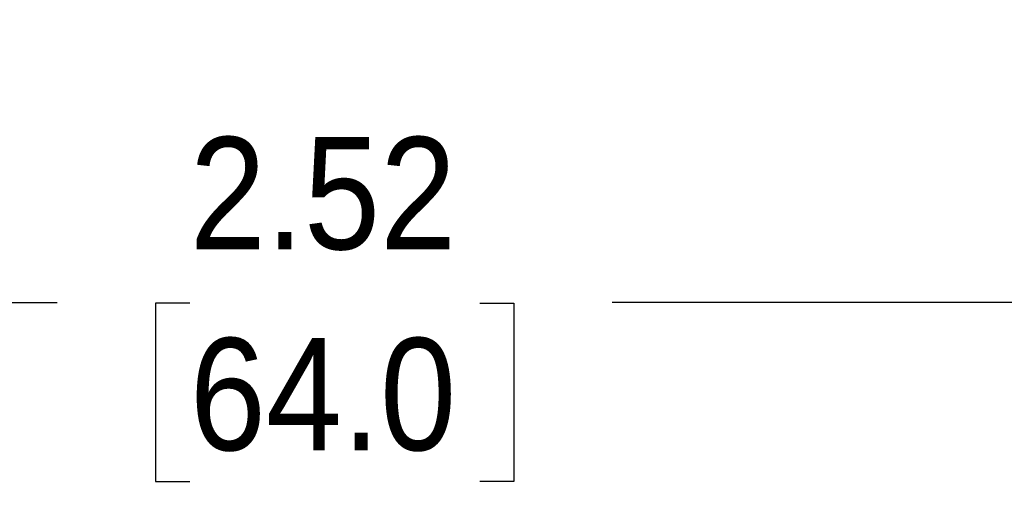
# Model space of a CAD drawing. Header units: inches. Extents: x 0 to 17, y 0 to 11.
# Tile 7 of 25: x 3.374 to 4.691, y 6.326 to 6.948. Entities that reach past the tile are written whole.
import ezdxf

# ---------------------------------------------------------------- set-up
doc = ezdxf.new("R2010")
doc.units = ezdxf.units.IN
doc.header["$MEASUREMENT"] = 0
doc.linetypes.add('SLD-Solid', pattern=[0])
doc.layers.add('DIMENSIONS', color=140, linetype='SLD-Solid', lineweight=25)
doc.styles.add('SLDTEXTSTYLE0', font='GOTHIC.TTF', dxfattribs={"width": 0.913})
doc.dimstyles.new('SLDDIMSTYLE0', dxfattribs={"dimtxt": 0.15, "dimasz": 0.18, "dimexe": 0, "dimexo": 0.0625, "dimgap": 0.0375, "dimtad": 0, "dimtih": 1, "dimtoh": 1, "dimrnd": 1e-09, "dimzin": 12, "dimdsep": 46, "dimtxsty": 'SLDTEXTSTYLE0', "dimsah": 1, "dimcen": 0.09, "dimadec": 0, "dimazin": 3, "dimtfac": 1, "dimtofl": 0, "dimtmove": 0, "dimatfit": 3, "dimfxl": 0, "dimfrac": 2, "dimtolj": 1, "dimtzin": 12, "dimarcsym": 0})

# ---------------------------------------------------------------- blocks, each defined once
blk = doc.blocks.new('_D_6')
at = {"layer": 'DIMENSIONS'}
for p, q in [((2.5351, 7.3762), (2.5351, 6.4453)), ((5.0548, 7.3762), (5.0548, 6.4453)), ((2.5351, 6.5703), (3.4238, 6.5703)), ((3.601, 6.5691), (3.5553, 6.5691)), ((3.5553, 6.5691), (3.5553, 6.331)), ((3.9889, 6.5691), (4.0346, 6.5691)), ((4.0346, 6.5691), (4.0346, 6.331)), ((5.0548, 6.5703), (4.1661, 6.5703)), ((3.5553, 6.331), (3.601, 6.331)), ((4.0346, 6.331), (3.9889, 6.331))]:
    blk.add_line(p, q, dxfattribs=at)
for points in [[(2.5351, 6.5703), (2.7151, 6.5203), (2.7151, 6.6203)], [(5.0548, 6.5703), (4.8748, 6.6203), (4.8748, 6.5203)]]:
    blk.add_solid(points, dxfattribs=at)
at = {"layer": 'DIMENSIONS', "char_height": 0.15, "attachment_point": 1, "style": 'SLDTEXTSTYLE0'}
for s, insert in [('2.52', (3.601, 6.7912)), ('64.0', (3.601, 6.5226))]:
    blk.add_mtext(s, dxfattribs=dict(at, insert=insert))

msp = doc.modelspace()

# ---------------------------------------------------------------- dimensions: what is measured, and where the dimension line sits
at = {"layer": 'DIMENSIONS'}
dim = msp.add_linear_dim(base=(2.5351, 6.5703), p1=(5.0548, 7.4262), p2=(2.5351, 7.4262), dimstyle='SLDDIMSTYLE0', dxfattribs=at)
dim.commit()
dim.dimension.update_dxf_attribs({"geometry": '_D_6', "text_midpoint": (3.795, 6.5703), "dimtype": 160})

doc.saveas('drawing.dxf')
